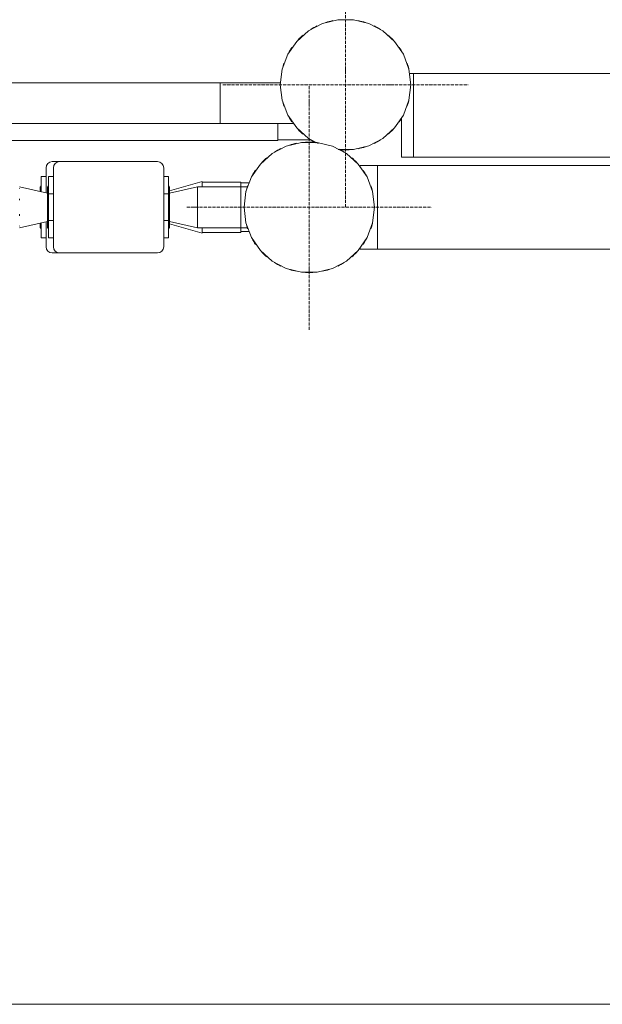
# Model space of a CAD drawing. Header units: metres. Extents: x -54598 to 1827199, y -329446 to -256744.
# Tile 171 of 256: x 124756 to 132360, y -306461 to -293612. Entities that reach past the tile are written whole.
import ezdxf

# ---------------------------------------------------------------- set-up
doc = ezdxf.new("R2010")
doc.units = ezdxf.units.M
doc.linetypes.add('ADSK_Линия сетки', pattern=[25, 20, -2.5, 0, -2.5])
doc.linetypes.add('ADSK_Осевая', pattern=[14, 10, -2, 0, -2])
for name, color, linetype, lineweight in [('A-FLOR-LEVL', 51, 'Continuous', 9), ('A-WALL', 113, 'Continuous', 20), ('M-EQPM', 7, 'Continuous', 20), ('P-PIPE', 7, 'Continuous', 20), ('P-PIPE-CNTR', 7, 'ADSK_Осевая', 20)]:
    doc.layers.add(name, color=color, linetype=linetype, lineweight=lineweight)
doc.styles.add('ISO_1.0', font='isocpeur.ttf')

# ---------------------------------------------------------------- blocks, each defined once
blk = doc.blocks.new('TOP S - TOP-S 80_20 DM PN10_400-706277-Разрез 5')
at = {"layer": 'M-EQPM'}
for p, q in [((-6327.1, 2749), (-6647.1, 2749)), ((-6667.1, 2700), (-6683.1, 2700)), ((-6683.1, 2643.6), (-6683.1, 2700)), ((-6667.1, 2729), (-6667.1, 2471)), ((-6307.1, 2471), (-6307.1, 2729)), ((-6291.1, 2700), (-6307.1, 2700)), ((-6291.1, 2700), (-6291.1, 2643.6)), ((-6683.1, 2670), (-6686.1, 2666)), ((-6288.1, 2666), (-6291.1, 2670)), ((-6686.1, 2534), (-6686.1, 2666)), ((-6683.1, 2556.4), (-6683.1, 2643.6)), ((-6683.1, 2643.6), (-6667.1, 2643.6)), ((-6307.1, 2643.6), (-6291.1, 2643.6)), ((-6291.1, 2643.6), (-6291.1, 2556.4)), ((-6288.1, 2666), (-6288.1, 2534)), ((-6683.1, 2500), (-6683.1, 2556.4)), ((-6667.1, 2556.4), (-6683.1, 2556.4)), ((-6291.1, 2556.4), (-6307.1, 2556.4)), ((-6291.1, 2556.4), (-6291.1, 2500)), ((-6686.1, 2534), (-6683.1, 2530)), ((-6291.1, 2530), (-6288.1, 2534)), ((-6683.1, 2500), (-6667.1, 2500)), ((-6307.1, 2500), (-6291.1, 2500)), ((-6647.1, 2451), (-6327.1, 2451))]:
    blk.add_line(p, q, dxfattribs=at)
for centre, start, end in [((-6647.1, 2729), 90, 180), ((-6327.1, 2729), 0, 90), ((-6647.1, 2471), 180, 270), ((-6327.1, 2471), 270, 360)]:
    blk.add_arc(centre, 20, start, end, dxfattribs=at)
blk = doc.blocks.new('ADSK_СтальСварка_Переход_ГОСТ17378-2001 - Исполнение 2-733603-Разрез 5')
at = {"layer": 'P-PIPE', "color": 5}
for p, q in [((-6686, 2646.5), (-6777.1, 2666.5)), ((-6777.1, 2660.3), (-6777.1, 2661.4)), ((-6777.1, 2622.7), (-6777.1, 2628.1)), ((-6777.1, 2571.9), (-6777.1, 2577.3)), ((-6777.1, 2533.5), (-6686.1, 2553.5)), ((-6777.1, 2538.6), (-6777.1, 2539.7))]:
    blk.add_line(p, q, dxfattribs=at)
blk = doc.blocks.new('TOP S - TOP-S 80_20 DM PN10_400-V51-Разрез 5')
at = {"layer": 'M-EQPM'}
for p, q in [((-6647.1, 2749), (-6671.1, 2749)), ((-6691.1, 2700), (-6707.1, 2700)), ((-6707.1, 2651.4), (-6707.1, 2700)), ((-6691.1, 2729), (-6691.1, 2647.6)), ((-6707.1, 2670), (-6710.1, 2666)), ((-6710.1, 2652.7), (-6710.1, 2666)), ((-6710.1, 2534), (-6710.1, 2547.3)), ((-6707.1, 2500), (-6707.1, 2548.6)), ((-6691.1, 2552.4), (-6691.1, 2471)), ((-6710.1, 2534), (-6707.1, 2530)), ((-6707.1, 2500), (-6691.1, 2500)), ((-6671.1, 2451), (-6647.1, 2451))]:
    blk.add_line(p, q, dxfattribs=at)
for centre, start, end in [((-6671.1, 2729), 90, 180), ((-6671.1, 2471), 180, 270)]:
    blk.add_arc(centre, 20, start, end, dxfattribs=at)
blk = doc.blocks.new('ADSK_СтальСварка_Врезка - Врезка стальная-737255-Разрез 5')
at = {"layer": 'P-PIPE', "color": 1}
for p, q in [((-5935.2, 2820.5), (-5901.7, 2820.5)), ((-5901.7, 2820.5), (-5829, 2820.5)), ((-5829, 2821.1), (-5829, 2820.5))]:
    blk.add_line(p, q, dxfattribs=at)
blk = doc.blocks.new('ADSK_СтальСварка_Врезка - Врезка стальная-733620-Разрез 5')
at = {"layer": 'P-PIPE', "color": 5}
for p, q in [((-6045.1, 2679.5), (-6055.1, 2679.5)), ((-6028.1, 2679.5), (-6045.1, 2679.5)), ((-6055.1, 2520.5), (-6045.1, 2520.5)), ((-6045.1, 2520.5), (-6028.1, 2520.5))]:
    blk.add_line(p, q, dxfattribs=at)
blk = doc.blocks.new('ADSK_СтальСварка_Переход_ГОСТ17378-2001 - Исполнение 1_Неоцинкованные-733613-Разрез 5')
at = {"layer": 'P-PIPE', "color": 5}
for p, q in [((-6181.1, 2684.2), (-6288.1, 2653.8)), ((-6181.1, 2682.9), (-6181.1, 2667.4)), ((-6288.1, 2546.2), (-6181.1, 2515.8)), ((-6181.1, 2532.6), (-6181.1, 2517.1))]:
    blk.add_line(p, q, dxfattribs=at)
blk = doc.blocks.new('ADSK_СтальСварка_Врезка - Врезка стальная-735544-Разрез 5')
at = {"layer": 'P-PIPE', "color": 5}
for p, q in [((-6045.1, 2666.5), (-6055.1, 2666.5)), ((-6055.1, 2600), (-6055.1, 2666.5)), ((-6033, 2666.5), (-6045.1, 2666.5)), ((-6055.1, 2533.5), (-6055.1, 2600)), ((-6055.1, 2533.5), (-6045.1, 2533.5)), ((-6045.1, 2533.5), (-6033, 2533.5))]:
    blk.add_line(p, q, dxfattribs=at)
blk = doc.blocks.new('ADSK_СтальСварка_Переход_ГОСТ17378-2001 - Исполнение 2-V55-Разрез 5')
at = {"layer": 'P-PIPE', "color": 5}
for p, q in [((-6197.1, 2666.5), (-6288.2, 2646.5)), ((-6197.1, 2661.4), (-6197.1, 2660.3)), ((-6197.1, 2628.1), (-6197.1, 2622.7)), ((-6197.1, 2577.3), (-6197.1, 2571.9)), ((-6288.1, 2553.5), (-6197.1, 2533.5)), ((-6197.1, 2539.7), (-6197.1, 2538.6))]:
    blk.add_line(p, q, dxfattribs=at)
blk = doc.blocks.new('ADSK_СтальСварка_Врезка - Врезка стальная-737272-Разрез 5')
at = {"layer": 'P-PIPE', "color": 1}
for p, q in [((-6019.7, 3006.5), (-6122.7, 3006.5)), ((-6122.7, 2940), (-6122.7, 3006.5)), ((-5925.8, 3006.5), (-6019.7, 3006.5)), ((-6122.7, 2873.5), (-6122.7, 2940)), ((-6122.7, 2873.5), (-6019.7, 2873.5)), ((-6019.7, 2873.5), (-5883.2, 2873.5))]:
    blk.add_line(p, q, dxfattribs=at)
blk = doc.blocks.new('ADSK_СтальСварка_Врезка - Врезка стальная-737257-Разрез 5')
at = {"layer": 'P-PIPE', "color": 1}
for p, q in [((-5492.1, 3036.5), (-5505.1, 3036.5)), ((-5492.1, 3036.5), (-5492.1, 2900)), ((-5531.7, 2763.5), (-5531.7, 2891.3)), ((-5492.1, 2900), (-5492.1, 2763.5)), ((-5531.7, 2763.5), (-5525.6, 2763.5)), ((-5525.6, 2763.5), (-5492.1, 2763.5))]:
    blk.add_line(p, q, dxfattribs=at)
blk = doc.blocks.new('ADSK_СтальСварка_Заглушка_ГОСТ17379-2001 - Исполнение 2-V57-Разрез 5')
at = {"layer": 'P-PIPE', "color": 1, "flags": 128}
for points in [[(-5500.6, 3000), (-5506.8, 3051), (-5525, 3099), (-5554.2, 3141.2), (-5592.6, 3175.3), (-5638.1, 3199.2), (-5688, 3211.4), (-5739.3, 3211.4), (-5789.2, 3199.2), (-5834.6, 3175.3), (-5873.1, 3141.2), (-5902.2, 3099), (-5920.4, 3051), (-5926.6, 3000)], [(-5926.6, 3000), (-5920.4, 2949), (-5902.2, 2901), (-5873.1, 2858.8), (-5834.6, 2824.7), (-5803, 2808.1)], [(-5738.3, 2788.6), (-5688, 2788.6), (-5638.1, 2800.8), (-5592.6, 2824.7), (-5554.2, 2858.8), (-5525, 2901), (-5506.8, 2949), (-5500.6, 3000)]]:
    blk.add_lwpolyline(points, dxfattribs=at)
blk = doc.blocks.new('ADSK_СтальСварка_Заглушка_ГОСТ17379-2001 - Исполнение 2-V58-Разрез 5')
at = {"layer": 'P-PIPE', "color": 5, "flags": 128}
for points in [[(-5619.1, 2600), (-5625.3, 2651), (-5643.5, 2699), (-5672.6, 2741.2), (-5711.1, 2775.3), (-5756.5, 2799.2), (-5806.4, 2811.4), (-5857.7, 2811.4), (-5907.6, 2799.2), (-5953.1, 2775.3), (-5991.5, 2741.2), (-6020.7, 2699), (-6038.9, 2651), (-6045.1, 2600)], [(-6045.1, 2600), (-6038.9, 2549), (-6020.7, 2501), (-5991.5, 2458.8), (-5953.1, 2424.7), (-5907.6, 2400.8), (-5857.7, 2388.6), (-5806.4, 2388.6), (-5756.5, 2400.8), (-5711.1, 2424.7), (-5672.6, 2458.8), (-5643.5, 2501), (-5625.3, 2549), (-5619.1, 2600)]]:
    blk.add_lwpolyline(points, dxfattribs=at)
blk = doc.blocks.new('ADSK_СтальСварка_Врезка - Врезка стальная-671491-Разрез 5')
at = {"layer": 'P-PIPE', "color": 5}
for p, q in [((-5619.1, 2736.5), (-5665.7, 2736.5)), ((-5665.7, 2731.4), (-5665.7, 2736.5)), ((-5609.1, 2736.5), (-5619.1, 2736.5)), ((-5609.1, 2736.5), (-5609.1, 2600)), ((-5609.1, 2600), (-5609.1, 2463.5)), ((-5665.7, 2463.5), (-5665.7, 2468.6)), ((-5665.7, 2463.5), (-5619.1, 2463.5)), ((-5619.1, 2463.5), (-5609.1, 2463.5))]:
    blk.add_line(p, q, dxfattribs=at)
blk = doc.blocks.new('safdds')
at = {"layer": 'A-FLOR-LEVL', "linetype": 'ADSK_Линия сетки', "lineweight": 20}
blk.add_line((301165.2, 97786.9), (316468.5, 97786.9), dxfattribs=at)
at = {"layer": 'A-WALL'}
blk.add_line((306960.7, 97786.9), (311619.4, 97786.9), dxfattribs=at)
at = {"layer": 'P-PIPE', "color": 1}
for p, q in [((313120.2, 100823.4), (308715.7, 100823.4)), ((308715.7, 100550.4), (308715.7, 100823.4)), ((308085.1, 100793.4), (305337.7, 100793.4)), ((308085.1, 100793.4), (308085.1, 100660.4)), ((305337.7, 100660.4), (308085.1, 100660.4)), ((308272.6, 100660.2), (308272.6, 100604.4)), ((305577.7, 100604.4), (308272.6, 100604.4)), ((308715.7, 100550.4), (313120.2, 100550.4))]:
    blk.add_line(p, q, dxfattribs=at)
at = {"layer": 'P-PIPE', "color": 5}
for p, q in [((313145.5, 100523.4), (308598.7, 100523.4)), ((308598.7, 100250.4), (308598.7, 100523.4)), ((308152.7, 100453.4), (308010.7, 100453.4)), ((308010.7, 100448.9), (308010.7, 100453.4)), ((308010.7, 100415), (308010.7, 100447.2)), ((308152.7, 100469.4), (308026.7, 100469.4)), ((308152.7, 100469.4), (308152.7, 100453.9)), ((308152.7, 100453.4), (308152.7, 100320.4)), ((308010.7, 100364.1), (308010.7, 100409.7)), ((308010.7, 100326.6), (308010.7, 100358.8)), ((308010.7, 100320.4), (308010.7, 100324)), ((308010.7, 100320.4), (308152.7, 100320.4)), ((308152.7, 100319.9), (308152.7, 100304.4)), ((308026.7, 100304.4), (308152.7, 100304.4)), ((308598.7, 100250.4), (313145.5, 100250.4))]:
    blk.add_line(p, q, dxfattribs=at)
at = {"layer": 'P-PIPE', "color": 1}
for centre, radius, start, end in [((308494.1, 100786.9), 213, 101.3152, 107.7069), ((308494.1, 100786.9), 213, 72.2931, 78.6848), ((308494.1, 100786.9), 213, 115.8856, 122.1859), ((308494.1, 100786.9), 213, 57.8141, 64.1144), ((308494.1, 100786.9), 213, 130.5398, 136.6519), ((308494.1, 100786.9), 213, 43.3481, 49.4602), ((308494.1, 100786.9), 213, 145.3743, 151.113), ((308494.1, 100786.9), 213, 28.8916, 34.6224), ((308494.1, 100786.9), 213, 160.7652, 165.5572), ((308494.1, 100786.9), 213, 14.4428, 19.2348), ((308494.1, 100786.9), 213, 194.4428, 199.2348), ((308494.1, 100786.9), 213, 340.7652, 345.5572), ((308494.1, 100786.9), 213, 208.8916, 214.6224), ((308494.1, 100786.9), 213, 325.3743, 331.113), ((308494.1, 100786.9), 213, 223.3481, 229.4602), ((308494.1, 100786.9), 213, 310.5398, 316.6519), ((308494.1, 100786.9), 213, 237.8141, 242.8829), ((308494.1, 100786.9), 213, 295.8856, 302.1859), ((308494.1, 100786.9), 213, 266.7903, 273.1325), ((308494.1, 100680.4), 106.5, 265.6897, 270), ((308494.1, 100786.9), 213, 281.3152, 287.7069)]:
    blk.add_arc(centre, radius, start, end, dxfattribs=at)
at = {"layer": 'P-PIPE', "color": 5}
for centre, radius, start, end in [((308375.7, 100386.9), 213, 115.8856, 122.1859), ((308375.7, 100386.9), 213, 101.3152, 107.7069), ((308375.7, 100386.9), 213, 86.7903, 93.2097), ((308375.7, 100493.4), 106.5, 85.6897, 90), ((308375.7, 100386.9), 213, 57.8141, 62.8829), ((308375.7, 100386.9), 213, 130.5398, 136.6519), ((308375.7, 100386.9), 213, 43.3481, 49.4602), ((308375.7, 100386.9), 213, 145.3743, 151.113), ((308375.7, 100386.9), 213, 28.8916, 34.6224), ((308375.7, 100386.9), 213, 160.7652, 165.5572), ((308375.7, 100386.9), 213, 14.4428, 19.2348), ((308375.7, 100386.9), 213, 194.4428, 199.2348), ((308375.7, 100386.9), 213, 340.7652, 345.5572), ((308375.7, 100386.9), 213, 208.8916, 214.6224), ((308375.7, 100386.9), 213, 325.3743, 331.113), ((308375.7, 100386.9), 213, 223.3481, 229.4602), ((308375.7, 100386.9), 213, 310.5398, 316.6519), ((308375.7, 100386.9), 213, 237.8141, 244.1144), ((308375.7, 100386.9), 213, 295.8856, 302.1859), ((308375.7, 100386.9), 213, 252.2931, 258.6848), ((308375.7, 100386.9), 213, 266.7903, 273.2097), ((308375.7, 100280.4), 106.5, 265.6897, 270), ((308375.7, 100386.9), 213, 281.3152, 287.7069)]:
    blk.add_arc(centre, radius, start, end, dxfattribs=at)
at = {"layer": 'P-PIPE-CNTR', "color": 1}
for p, q in [((308494.1, 100386.9), (308494.1, 101186.9)), ((308094.1, 100786.9), (308894.1, 100786.9))]:
    blk.add_line(p, q, dxfattribs=at)
at = {"layer": 'P-PIPE-CNTR', "color": 5}
for p, q in [((308375.7, 99986.9), (308375.7, 100786.9)), ((307975.7, 100386.9), (308775.7, 100386.9))]:
    blk.add_line(p, q, dxfattribs=at)
at = {"layer": 'M-EQPM'}
for name in ['TOP S - TOP-S 80_20 DM PN10_400-V51-Разрез 5', 'TOP S - TOP-S 80_20 DM PN10_400-706277-Разрез 5']:
    blk.add_blockref(name, (314207.8, 97786.9), dxfattribs=at)
at = {"layer": 'P-PIPE', "color": 1}
for name in ['ADSK_СтальСварка_Заглушка_ГОСТ17379-2001 - Исполнение 2-V57-Разрез 5', 'ADSK_СтальСварка_Врезка - Врезка стальная-737257-Разрез 5', 'ADSK_СтальСварка_Врезка - Врезка стальная-737272-Разрез 5', 'ADSK_СтальСварка_Врезка - Врезка стальная-737255-Разрез 5']:
    blk.add_blockref(name, (314207.8, 97786.9), dxfattribs=at)
at = {"layer": 'P-PIPE', "color": 5}
for name in ['ADSK_СтальСварка_Заглушка_ГОСТ17379-2001 - Исполнение 2-V58-Разрез 5', 'ADSK_СтальСварка_Врезка - Врезка стальная-671491-Разрез 5', 'ADSK_СтальСварка_Переход_ГОСТ17378-2001 - Исполнение 2-733603-Разрез 5', 'ADSK_СтальСварка_Переход_ГОСТ17378-2001 - Исполнение 2-V55-Разрез 5', 'ADSK_СтальСварка_Переход_ГОСТ17378-2001 - Исполнение 1_Неоцинкованные-733613-Разрез 5', 'ADSK_СтальСварка_Врезка - Врезка стальная-733620-Разрез 5', 'ADSK_СтальСварка_Врезка - Врезка стальная-735544-Разрез 5']:
    blk.add_blockref(name, (314207.8, 97786.9), dxfattribs=at)

msp = doc.modelspace()

# ---------------------------------------------------------------- block references
at = {"color": 5, "lineweight": 30, "xscale": 4, "yscale": 4, "zscale": 4}
msp.add_blockref('safdds', (-1104967, -697608), dxfattribs=at)

# ---------------------------------------------------------------- texts
at = {"insert": (-31447, -294346), "char_height": 296.352, "width": 15926.82, "attachment_point": 1, "style": 'ISO_1.0'}
msp.add_mtext('\\pi6266.79412;ОБЩИЕ УКАЗАНИЯ.\\P\\pi7963.40932;\\P\\pi0; Данный   рабочий  проект выполнен согласно   задания   на  проектирование.\\PКотельная блочная  {\\C7;1100Гн} предназначена для снабжения теплом .\\P Расчетная температура наружного воздуха tнар.= -14°С.\\P Котельная блочная транспортабельная автоматизированная  {\\C7;1100Гн} производительностью 1.200 МВт смонтирована на прочной раме и поставляется в 100% заводской готовности.\\P Теплоснабжение осуществляется по открытой схеме по температурному графику 90-70°С (2-х трубная система).\\P Котельная комплектуется 2 водогрейными  автоматизированными  котлами  {\\fISOCPEUR|b0|i0|c238|p34;1} котел {\\C0;КВа-0,58\\C7;Гн}.  Котел  оборудован газовыми  горелками.\\PРасход газа на {\\fISOCPEUR|b0|i0|c238|p34;1} котел  {\\C0;КВа-0,46\\C7;Гн}.        -56.8 м3/ч.\\P Внутри блочной котельной располагаются водоподготовительная система, сетевые циркуляционные насосы,  а также электрооборудование, КИП и А (щиты управления, входные распределительные устройства, пульты управления и другое вспомогательное оборудование.\\P Дымовые трубы  поставляются  заводом-изготовителем.\\P Котельная  II  степени  огнестойкости.', dxfattribs=at)

doc.saveas('drawing.dxf')
